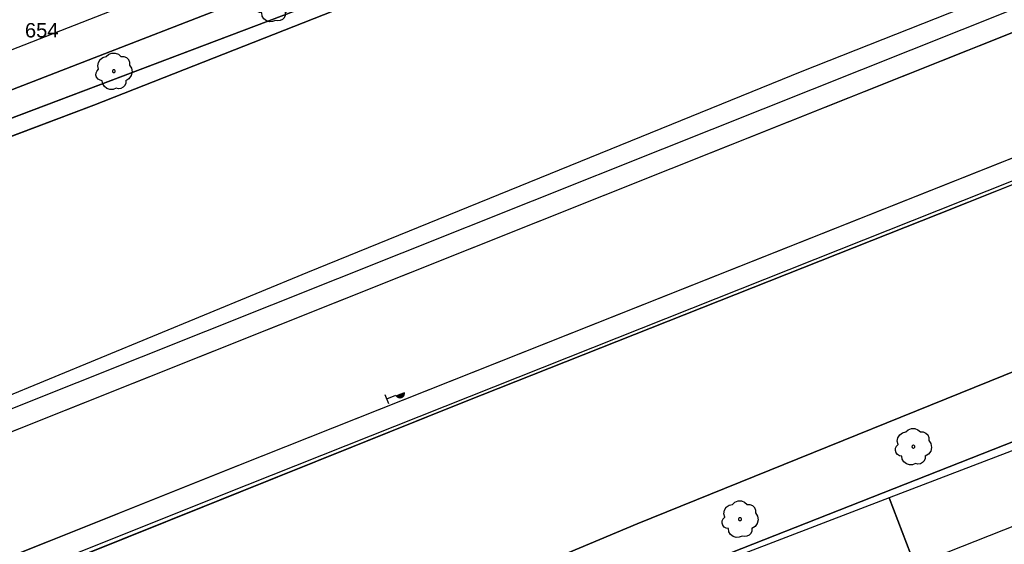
# Model space of a CAD drawing. Extents: x 32394465 to 32399599, y 5706239 to 5708675.
# Tile 25 of 40: x 32395072 to 32395140, y 5706714 to 5706751. Entities that reach past the tile are written whole.
import ezdxf
from ezdxf.enums import TextEntityAlignment as Align

# ---------------------------------------------------------------- set-up
doc = ezdxf.new("R2010")
doc.units = 0
doc.linetypes.add('LT00000', pattern=[0])
for name, color, linetype, lineweight in [('Baumstandorte', 250, 'LT00000', 18), ('BauwerkeSiedlung_Umring', 250, 'LT00000', 18), ('BauwerkeVerkehr_Umring', 250, 'LT00000', 18), ('Flurstueck_Umring', 250, 'LT00000', 18), ('Flurstuecksnummer', 250, 'LT00000', 18), ('GrenzeFlur', 250, 'LT00000', 18), ('NutzungVerkehr_Begrenzungslinien', 250, 'LT00000', 18), ('NutzungVerkehr_Umring', 250, 'LT00000', 18), ('Signal', 250, 'LT00000', 18), ('Vegetationsmerkmal_Umring', 250, 'LT00000', 18)]:
    doc.layers.add(name, color=color, linetype=linetype, lineweight=lineweight)
doc.styles.add('TS100', font='arial.ttf', dxfattribs={"height": 0.2})

# ---------------------------------------------------------------- blocks, each defined once
blk = doc.blocks.new('SYMB1123')
at = {"color": 250, "linetype": 'ByBlock', "lineweight": -3, "flags": 128}
for points in [[(-0.424, 0.059), (-0.446, 0.153), (-0.431, 0.248), (-0.381, 0.33), (-0.303, 0.387), (-0.21, 0.409)], [(-0.424, 0.059), (-0.446, 0.153), (-0.431, 0.248), (-0.381, 0.33), (-0.303, 0.387), (-0.21, 0.409)], [(-0.21, 0.409), (-0.141, 0.473), (-0.053, 0.506), (0.04, 0.506), (0.127, 0.473), (0.196, 0.409)], [(-0.21, 0.409), (-0.141, 0.473), (-0.053, 0.506), (0.04, 0.506), (0.127, 0.473), (0.196, 0.409)], [(0.196, 0.409), (0.275, 0.41), (0.348, 0.38), (0.404, 0.325), (0.434, 0.252), (0.433, 0.173)], [(0.196, 0.409), (0.275, 0.41), (0.348, 0.38), (0.404, 0.325), (0.434, 0.252), (0.433, 0.173)], [(-0.323, -0.263), (-0.385, -0.251), (-0.439, -0.218), (-0.478, -0.168), (-0.497, -0.108), (-0.494, -0.044), (-0.468, 0.014), (-0.424, 0.059)], [(-0.323, -0.263), (-0.385, -0.251), (-0.439, -0.218), (-0.478, -0.168), (-0.497, -0.108), (-0.494, -0.044), (-0.468, 0.014), (-0.424, 0.059)], [(0.433, 0.173), (0.488, 0.084), (0.505, -0.019), (0.481, -0.121), (0.42, -0.207), (0.332, -0.263)], [(0.433, 0.173), (0.488, 0.084), (0.505, -0.019), (0.481, -0.121), (0.42, -0.207), (0.332, -0.263)], [(0.061, -0.47), (-0.02, -0.505), (-0.109, -0.508), (-0.193, -0.481), (-0.262, -0.426), (-0.307, -0.35), (-0.323, -0.263)], [(0.061, -0.47), (-0.02, -0.505), (-0.109, -0.508), (-0.193, -0.481), (-0.262, -0.426), (-0.307, -0.35), (-0.323, -0.263)], [(0.332, -0.263), (0.329, -0.331), (0.302, -0.394), (0.256, -0.444), (0.195, -0.476), (0.128, -0.485), (0.061, -0.47)], [(0.332, -0.263), (0.329, -0.331), (0.302, -0.394), (0.256, -0.444), (0.195, -0.476), (0.128, -0.485), (0.061, -0.47)]]:
    blk.add_lwpolyline(points, dxfattribs=at)
at = {"color": 250, "linetype": 'ByBlock', "lineweight": 18, "flags": 128}
for points in [[(-0.424, 0.059), (-0.446, 0.153), (-0.431, 0.248), (-0.381, 0.33), (-0.303, 0.387), (-0.21, 0.409)], [(-0.21, 0.409), (-0.141, 0.473), (-0.053, 0.506), (0.04, 0.506), (0.127, 0.473), (0.196, 0.409)], [(0.196, 0.409), (0.275, 0.41), (0.348, 0.38), (0.404, 0.325), (0.434, 0.252), (0.433, 0.173)], [(-0.323, -0.263), (-0.385, -0.251), (-0.439, -0.218), (-0.478, -0.168), (-0.497, -0.108), (-0.494, -0.044), (-0.468, 0.014), (-0.424, 0.059)], [(0.433, 0.173), (0.488, 0.084), (0.505, -0.019), (0.481, -0.121), (0.42, -0.207), (0.332, -0.263)], [(0.061, -0.47), (-0.02, -0.505), (-0.109, -0.508), (-0.193, -0.481), (-0.262, -0.426), (-0.307, -0.35), (-0.323, -0.263)], [(0.332, -0.263), (0.329, -0.331), (0.302, -0.394), (0.256, -0.444), (0.195, -0.476), (0.128, -0.485), (0.061, -0.47)]]:
    blk.add_lwpolyline(points, dxfattribs=at)
at = {"color": 250, "linetype": 'ByBlock', "lineweight": -3, "flags": 128}
blk.add_lwpolyline([(0.04, 0), (0.038, 0.014), (0.031, 0.026), (0.02, 0.035), (0.007, 0.039), (-0.007, 0.039), (-0.02, 0.035), (-0.031, 0.026), (-0.038, 0.014), (-0.04, 0), (-0.038, -0.014), (-0.031, -0.026), (-0.02, -0.035), (-0.007, -0.039), (0.007, -0.039), (0.02, -0.035), (0.031, -0.026), (0.038, -0.014), (0.04, 0)], close=True, dxfattribs=at)
blk.add_lwpolyline([(0.04, 0), (0.038, 0.014), (0.031, 0.026), (0.02, 0.035), (0.007, 0.039), (-0.007, 0.039), (-0.02, 0.035), (-0.031, 0.026), (-0.038, 0.014), (-0.04, 0), (-0.038, -0.014), (-0.031, -0.026), (-0.02, -0.035), (-0.007, -0.039), (0.007, -0.039), (0.02, -0.035), (0.031, -0.026), (0.038, -0.014), (0.04, 0)], close=True, dxfattribs=at)
at = {"color": 250, "linetype": 'ByBlock', "lineweight": 18, "flags": 128}
blk.add_lwpolyline([(0.04, 0), (0.038, 0.014), (0.031, 0.026), (0.02, 0.035), (0.007, 0.039), (-0.007, 0.039), (-0.02, 0.035), (-0.031, 0.026), (-0.038, 0.014), (-0.04, 0), (-0.038, -0.014), (-0.031, -0.026), (-0.02, -0.035), (-0.007, -0.039), (0.007, -0.039), (0.02, -0.035), (0.031, -0.026), (0.038, -0.014), (0.04, 0)], close=True, dxfattribs=at)

msp = doc.modelspace()

# ---------------------------------------------------------------- hatches: boundary and pattern name
at = {"layer": 'Signal', "linetype": 'Continuous', "lineweight": 25}
msp.add_hatch(color=255, dxfattribs=at).paths.add_polyline_path([(32395098.8245, 5706724.7079), (32395098.8245, 5706724.7054), (32395098.8245, 5706724.703), (32395098.8244, 5706724.7005), (32395098.8243, 5706724.698), (32395098.8242, 5706724.6955), (32395098.8241, 5706724.693), (32395098.824, 5706724.6905), (32395098.8238, 5706724.688), (32395098.8237, 5706724.6855), (32395098.8235, 5706724.683), (32395098.8233, 5706724.6805), (32395098.8231, 5706724.678), (32395098.8228, 5706724.6755), (32395098.8226, 5706724.6731), (32395098.8223, 5706724.6706), (32395098.822, 5706724.6681), (32395098.8217, 5706724.6656), (32395098.8214, 5706724.6631), (32395098.821, 5706724.6607), (32395098.8207, 5706724.6582), (32395098.8203, 5706724.6557), (32395098.8199, 5706724.6533), (32395098.8194, 5706724.6508), (32395098.819, 5706724.6483), (32395098.8186, 5706724.6459), (32395098.8181, 5706724.6434), (32395098.8176, 5706724.641), (32395098.8171, 5706724.6385), (32395098.8166, 5706724.6361), (32395098.816, 5706724.6337), (32395098.8154, 5706724.6312), (32395098.8149, 5706724.6288), (32395098.8143, 5706724.6264), (32395098.8137, 5706724.624), (32395098.813, 5706724.6215), (32395098.8124, 5706724.6191), (32395098.8117, 5706724.6167), (32395098.811, 5706724.6143), (32395098.8103, 5706724.6119), (32395098.8096, 5706724.6095), (32395098.8088, 5706724.6072), (32395098.8081, 5706724.6048), (32395098.8073, 5706724.6024), (32395098.8065, 5706724.6), (32395098.8057, 5706724.5977), (32395098.8049, 5706724.5953), (32395098.804, 5706724.593), (32395098.8032, 5706724.5906), (32395098.8023, 5706724.5883), (32395098.8014, 5706724.586), (32395098.8005, 5706724.5836), (32395098.7995, 5706724.5813), (32395098.7986, 5706724.579), (32395098.7976, 5706724.5767), (32395098.7966, 5706724.5744), (32395098.7957, 5706724.5721), (32395098.7946, 5706724.5698), (32395098.7936, 5706724.5676), (32395098.7926, 5706724.5653), (32395098.7915, 5706724.563), (32395098.7904, 5706724.5608), (32395098.7893, 5706724.5585), (32395098.7882, 5706724.5563), (32395098.7871, 5706724.5541), (32395098.7859, 5706724.5519), (32395098.7848, 5706724.5496), (32395098.7836, 5706724.5474), (32395098.7824, 5706724.5453), (32395098.7812, 5706724.5431), (32395098.78, 5706724.5409), (32395098.7787, 5706724.5387), (32395098.7774, 5706724.5366), (32395098.7762, 5706724.5344), (32395098.7749, 5706724.5323), (32395098.7736, 5706724.5302), (32395098.7723, 5706724.528), (32395098.7709, 5706724.5259), (32395098.7696, 5706724.5238), (32395098.7682, 5706724.5217), (32395098.7668, 5706724.5197), (32395098.7654, 5706724.5176), (32395098.764, 5706724.5155), (32395098.7626, 5706724.5135), (32395098.7611, 5706724.5115), (32395098.7597, 5706724.5094), (32395098.7582, 5706724.5074), (32395098.7567, 5706724.5054), (32395098.7552, 5706724.5034), (32395098.7537, 5706724.5014), (32395098.7521, 5706724.4995), (32395098.7506, 5706724.4975), (32395098.749, 5706724.4955), (32395098.7475, 5706724.4936), (32395098.7459, 5706724.4917), (32395098.7443, 5706724.4898), (32395098.7426, 5706724.4879), (32395098.741, 5706724.486), (32395098.7394, 5706724.4841), (32395098.7377, 5706724.4822), (32395098.736, 5706724.4804), (32395098.7344, 5706724.4785), (32395098.7327, 5706724.4767), (32395098.731, 5706724.4749), (32395098.7292, 5706724.4731), (32395098.7275, 5706724.4713), (32395098.7257, 5706724.4695), (32395098.724, 5706724.4677), (32395098.7222, 5706724.466), (32395098.7204, 5706724.4643), (32395098.7186, 5706724.4625), (32395098.7168, 5706724.4608), (32395098.7149, 5706724.4591), (32395098.7131, 5706724.4574), (32395098.7112, 5706724.4558), (32395098.7094, 5706724.4541), (32395098.7075, 5706724.4525), (32395098.7056, 5706724.4508), (32395098.7037, 5706724.4492), (32395098.7018, 5706724.4476), (32395098.6999, 5706724.446), (32395098.6979, 5706724.4444), (32395098.696, 5706724.4429), (32395098.694, 5706724.4413), (32395098.692, 5706724.4398), (32395098.6901, 5706724.4383), (32395098.6881, 5706724.4368), (32395098.6861, 5706724.4353), (32395098.6841, 5706724.4338), (32395098.682, 5706724.4324), (32395098.68, 5706724.4309), (32395098.6779, 5706724.4295), (32395098.6759, 5706724.4281), (32395098.6738, 5706724.4267), (32395098.6717, 5706724.4253), (32395098.6696, 5706724.4239), (32395098.6676, 5706724.4226), (32395098.6654, 5706724.4212), (32395098.6633, 5706724.4199), (32395098.6612, 5706724.4186), (32395098.659, 5706724.4173), (32395098.6569, 5706724.416), (32395098.6548, 5706724.4148), (32395098.6526, 5706724.4135), (32395098.6504, 5706724.4123), (32395098.6482, 5706724.4111), (32395098.646, 5706724.4099), (32395098.6438, 5706724.4087), (32395098.6416, 5706724.4075), (32395098.6394, 5706724.4064), (32395098.6372, 5706724.4053), (32395098.635, 5706724.4042), (32395098.6327, 5706724.4031), (32395098.6304, 5706724.402), (32395098.6282, 5706724.4009), (32395098.6259, 5706724.3999), (32395098.6236, 5706724.3988), (32395098.6214, 5706724.3978), (32395098.6191, 5706724.3968), (32395098.6168, 5706724.3958), (32395098.6145, 5706724.3949), (32395098.6122, 5706724.3939), (32395098.6099, 5706724.393), (32395098.6075, 5706724.3921), (32395098.6052, 5706724.3912), (32395098.6029, 5706724.3903), (32395098.6005, 5706724.3894), (32395098.5982, 5706724.3886), (32395098.5958, 5706724.3878), (32395098.5934, 5706724.387), (32395098.5911, 5706724.3862), (32395098.5887, 5706724.3854), (32395098.5863, 5706724.3846), (32395098.5839, 5706724.3839), (32395098.5815, 5706724.3832), (32395098.5792, 5706724.3825), (32395098.5768, 5706724.3818), (32395098.5743, 5706724.3811), (32395098.5719, 5706724.3804), (32395098.5695, 5706724.3798), (32395098.5671, 5706724.3792), (32395098.5647, 5706724.3786), (32395098.5623, 5706724.378), (32395098.5598, 5706724.3774), (32395098.5574, 5706724.3769), (32395098.5549, 5706724.3764), (32395098.5525, 5706724.3759), (32395098.5501, 5706724.3754), (32395098.5476, 5706724.3749), (32395098.5452, 5706724.3744), (32395098.5427, 5706724.374), (32395098.5402, 5706724.3736), (32395098.5378, 5706724.3732), (32395098.5353, 5706724.3728), (32395098.5328, 5706724.3724), (32395098.5303, 5706724.3721), (32395098.5279, 5706724.3718), (32395098.5254, 5706724.3714), (32395098.5229, 5706724.3712), (32395098.5204, 5706724.3709), (32395098.5179, 5706724.3706), (32395098.5155, 5706724.3704), (32395098.513, 5706724.3702), (32395098.5105, 5706724.37), (32395098.508, 5706724.3698), (32395098.5055, 5706724.3696), (32395098.503, 5706724.3695), (32395098.5005, 5706724.3693), (32395098.498, 5706724.3692), (32395098.4955, 5706724.3691), (32395098.493, 5706724.3691), (32395098.4905, 5706724.369), (32395098.488, 5706724.369), (32395098.4855, 5706724.3689), (32395098.483, 5706724.3689), (32395098.4805, 5706724.369), (32395098.4781, 5706724.369), (32395098.4756, 5706724.3691), (32395098.4731, 5706724.3691), (32395098.4706, 5706724.3692), (32395098.4681, 5706724.3693), (32395098.4656, 5706724.3695), (32395098.4631, 5706724.3696), (32395098.4606, 5706724.3698), (32395098.4581, 5706724.3699), (32395098.4556, 5706724.3701), (32395098.4531, 5706724.3704), (32395098.4506, 5706724.3706), (32395098.4482, 5706724.3709), (32395098.4457, 5706724.3711), (32395098.4432, 5706724.3714), (32395098.4407, 5706724.3717), (32395098.4382, 5706724.3721), (32395098.4358, 5706724.3724), (32395098.4333, 5706724.3728), (32395098.4308, 5706724.3732), (32395098.4284, 5706724.3736), (32395098.4259, 5706724.374), (32395098.4234, 5706724.3744), (32395098.421, 5706724.3749), (32395098.4185, 5706724.3753), (32395098.4161, 5706724.3758), (32395098.4136, 5706724.3763), (32395098.4112, 5706724.3769), (32395098.4088, 5706724.3774), (32395098.4063, 5706724.378), (32395098.4039, 5706724.3785), (32395098.4015, 5706724.3791), (32395098.3991, 5706724.3798), (32395098.3966, 5706724.3804), (32395098.3942, 5706724.381), (32395098.3918, 5706724.3817), (32395098.3894, 5706724.3824), (32395098.387, 5706724.3831), (32395098.3846, 5706724.3838), (32395098.3822, 5706724.3846), (32395098.3799, 5706724.3853), (32395098.3775, 5706724.3861), (32395098.3751, 5706724.3869), (32395098.3728, 5706724.3877), (32395098.3704, 5706724.3885), (32395098.3681, 5706724.3894), (32395098.3657, 5706724.3902), (32395098.3634, 5706724.3911), (32395098.361, 5706724.392), (32395098.3587, 5706724.3929), (32395098.3564, 5706724.3938), (32395098.3541, 5706724.3948), (32395098.3518, 5706724.3958), (32395098.3495, 5706724.3967), (32395098.3472, 5706724.3977), (32395098.3449, 5706724.3987), (32395098.3426, 5706724.3998), (32395098.3404, 5706724.4008), (32395098.3381, 5706724.4019), (32395098.3359, 5706724.403), (32395098.3336, 5706724.4041), (32395098.3314, 5706724.4052), (32395098.3292, 5706724.4063), (32395098.3269, 5706724.4075), (32395098.3247, 5706724.4086), (32395098.3225, 5706724.4098), (32395098.3203, 5706724.411), (32395098.3181, 5706724.4122), (32395098.316, 5706724.4134), (32395098.3138, 5706724.4147), (32395098.3117, 5706724.4159), (32395098.3095, 5706724.4172), (32395098.3074, 5706724.4185), (32395098.3052, 5706724.4198), (32395098.3031, 5706724.4211), (32395098.301, 5706724.4225), (32395098.2989, 5706724.4238), (32395098.2968, 5706724.4252), (32395098.2947, 5706724.4266), (32395098.2927, 5706724.428), (32395098.2906, 5706724.4294), (32395098.2886, 5706724.4308), (32395098.2865, 5706724.4322), (32395098.2845, 5706724.4337), (32395098.2825, 5706724.4352), (32395098.2805, 5706724.4367), (32395098.2785, 5706724.4382), (32395098.2765, 5706724.4397), (32395098.2745, 5706724.4412), (32395098.2726, 5706724.4428), (32395098.2706, 5706724.4443), (32395098.2687, 5706724.4459), (32395098.2668, 5706724.4475), (32395098.2648, 5706724.4491), (32395098.2629, 5706724.4507), (32395098.261, 5706724.4523), (32395098.2592, 5706724.454), (32395098.2573, 5706724.4556), (32395098.2554, 5706724.4573), (32395098.2536, 5706724.459), (32395098.2518, 5706724.4607), (32395098.2499, 5706724.4624), (32395098.2481, 5706724.4641), (32395098.2464, 5706724.4659), (32395098.2446, 5706724.4676), (32395098.2428, 5706724.4694), (32395098.2411, 5706724.4712), (32395098.2393, 5706724.4729), (32395098.2376, 5706724.4747), (32395098.2359, 5706724.4766), (32395098.2342, 5706724.4784), (32395098.2325, 5706724.4802), (32395098.2308, 5706724.4821), (32395098.2292, 5706724.484), (32395098.2275, 5706724.4858), (32395098.2259, 5706724.4877), (32395098.2242, 5706724.4896), (32395098.2226, 5706724.4915), (32395098.2211, 5706724.4935), (32395098.2195, 5706724.4954), (32395098.2179, 5706724.4973), (32395098.2164, 5706724.4993), (32395098.2148, 5706724.5013), (32395098.2133, 5706724.5033), (32395098.2118, 5706724.5052), (32395098.2103, 5706724.5073), (32395098.2088, 5706724.5093), (32395098.2074, 5706724.5113), (32395098.2059, 5706724.5133), (32395098.2045, 5706724.5154), (32395098.2031, 5706724.5174), (32395098.2017, 5706724.5195), (32395098.2003, 5706724.5216), (32395098.1989, 5706724.5237), (32395098.1976, 5706724.5258), (32395098.1962, 5706724.5279), (32395098.1949, 5706724.53), (32395098.1936, 5706724.5321), (32395098.1923, 5706724.5342), (32395098.1911, 5706724.5364), (32395098.1898, 5706724.5386), (32395098.1885, 5706724.5407), (32395098.1873, 5706724.5429), (32395098.1861, 5706724.5451), (32395098.1849, 5706724.5473), (32395098.1837, 5706724.5495), (32395098.1826, 5706724.5517), (32395098.1814, 5706724.5539), (32395098.1803, 5706724.5561), (32395098.1792, 5706724.5584), (32395098.1781, 5706724.5606), (32395098.177, 5706724.5629), (32395098.1759, 5706724.5651), (32395098.1749, 5706724.5674), (32395098.1738, 5706724.5697), (32395098.1728, 5706724.5719), (32395098.1718, 5706724.5742), (32395098.8041, 5706724.8254), (32395098.8049, 5706724.8231), (32395098.8057, 5706724.8207), (32395098.8065, 5706724.8184), (32395098.8073, 5706724.816), (32395098.8081, 5706724.8136), (32395098.8089, 5706724.8112), (32395098.8096, 5706724.8089), (32395098.8103, 5706724.8065), (32395098.811, 5706724.8041), (32395098.8117, 5706724.8017), (32395098.8124, 5706724.7993), (32395098.813, 5706724.7968), (32395098.8137, 5706724.7944), (32395098.8143, 5706724.792), (32395098.8149, 5706724.7896), (32395098.8155, 5706724.7872), (32395098.816, 5706724.7847), (32395098.8166, 5706724.7823), (32395098.8171, 5706724.7798), (32395098.8176, 5706724.7774), (32395098.8181, 5706724.775), (32395098.8186, 5706724.7725), (32395098.819, 5706724.77), (32395098.8195, 5706724.7676), (32395098.8199, 5706724.7651), (32395098.8203, 5706724.7627), (32395098.8207, 5706724.7602), (32395098.821, 5706724.7577), (32395098.8214, 5706724.7552), (32395098.8217, 5706724.7528), (32395098.822, 5706724.7503), (32395098.8223, 5706724.7478), (32395098.8226, 5706724.7453), (32395098.8229, 5706724.7429), (32395098.8231, 5706724.7404), (32395098.8233, 5706724.7379), (32395098.8235, 5706724.7354), (32395098.8237, 5706724.7329), (32395098.8238, 5706724.7304), (32395098.824, 5706724.7279), (32395098.8241, 5706724.7254), (32395098.8242, 5706724.7229), (32395098.8243, 5706724.7204), (32395098.8244, 5706724.7179), (32395098.8245, 5706724.7154), (32395098.8245, 5706724.7129), (32395098.8245, 5706724.7104)])

# ---------------------------------------------------------------- linework, layer by layer
at = {"layer": 'BauwerkeSiedlung_Umring', "color": 255, "lineweight": 25, "flags": 128}
for points in [[(32395044.2681, 5706712.8042), (32395116.7491, 5706741.7262), (32395175.6193, 5706765.2161), (32395229.589, 5706786.5521), (32395259.2746, 5706797.5338), (32395259.795, 5706796.127), (32395230.125, 5706785.151), (32395176.173, 5706763.822), (32395117.305, 5706740.333), (32395044.824, 5706711.411), (32395044.2681, 5706712.8042)], [(32395263.031, 5706787.6185), (32395222.0361, 5706771.6311), (32395147.8467, 5706742.1909), (32395087.8304, 5706718.3346), (32395048.3468, 5706702.5522), (32395047.79, 5706703.945), (32395087.275, 5706719.728), (32395147.293, 5706743.585), (32395221.487, 5706773.027), (32395262.486, 5706789.016), (32395263.031, 5706787.6185)]]:
    msp.add_lwpolyline(points, close=True, dxfattribs=at)
at = {"layer": 'BauwerkeVerkehr_Umring', "color": 255, "lineweight": 25, "flags": 128}
for points in [[(32395051.337, 5706741.361), (32395067.886, 5706747.222), (32395089.862, 5706755.806), (32395102.346, 5706760.624), (32395101.384, 5706763.069), (32395103.853, 5706768.097), (32395096.327, 5706787.586), (32395096.265, 5706787.784), (32395096.227, 5706787.995), (32395096.213, 5706788.213), (32395096.224, 5706788.432), (32395096.258, 5706788.642), (32395096.318, 5706788.842), (32395096.398, 5706789.025), (32395096.499, 5706789.188), (32395096.582, 5706789.289), (32395096.678, 5706789.386), (32395096.787, 5706789.478), (32395096.909, 5706789.564), (32395097.046, 5706789.646), (32395097.198, 5706789.725), (32395097.562, 5706789.879), (32395111.144, 5706795.053), (32395104.333, 5706809.282), (32395087.671, 5706801.199)], [(32395191.744, 5706582.463), (32395191.457, 5706584.36), (32395190.299, 5706592.047), (32395190.063, 5706593.577), (32395188.988, 5706600.715), (32395188.78, 5706602.105), (32395187.676, 5706609.52), (32395187.355, 5706611.669), (32395186.434, 5706618.587), (32395186.069, 5706621.111), (32395183.598, 5706638.115), (32395183.359, 5706639.756), (32395182.224, 5706647.494), (32395181.987, 5706649.131), (32395180.8, 5706657.388), (32395180.545, 5706659.152), (32395179.344, 5706667.435), (32395179.13, 5706668.92), (32395177.654, 5706678.965), (32395177.386, 5706680.848), (32395176.922, 5706684.75), (32395176.791, 5706686.781), (32395176.546, 5706688.431), (32395172.701, 5706713.893), (32395172.423, 5706715.742), (32395172.232, 5706717.02), (32395172.154, 5706717.487), (32395172.059, 5706717.945), (32395171.95, 5706718.387), (32395171.825, 5706718.811), (32395171.687, 5706719.213), (32395171.537, 5706719.593), (32395171.373, 5706719.95), (32395171.198, 5706720.284), (32395171.011, 5706720.589), (32395170.814, 5706720.87), (32395170.605, 5706721.124), (32395170.386, 5706721.353), (32395170.156, 5706721.556), (32395169.916, 5706721.733), (32395169.665, 5706721.882), (32395169.405, 5706722.006), (32395166.51, 5706723.205), (32395166.398, 5706723.244), (32395166.277, 5706723.271), (32395166.149, 5706723.286), (32395166.009, 5706723.289), (32395165.708, 5706723.263), (32395165.223, 5706723.181), (32395164.038, 5706723.007), (32395163.506, 5706724.336), (32395106.714, 5706701.9), (32395105.572, 5706704.693)]]:
    msp.add_lwpolyline(points, dxfattribs=at)
at = {"layer": 'Flurstueck_Umring', "color": 8, "lineweight": 25, "flags": 128}
for points in [[(32395103.667, 5706761.191), (32395100.112, 5706768.703), (32395099.587, 5706767.097), (32395099.262, 5706766.102), (32395096.587, 5706762.368), (32395091.394, 5706760.306), (32395091.568, 5706759.848), (32395088.67, 5706758.639), (32395088.482, 5706759.134), (32395071.418, 5706752.491), (32395071.475, 5706752.342), (32395052.63, 5706745.203), (32395052.219, 5706745.047), (32395050.695, 5706748.745), (32395049.454, 5706748.245), (32395046.971, 5706747.243), (32395050.254, 5706739.508), (32395050.289, 5706739.425), (32395050.484, 5706739.036), (32395050.727, 5706738.674), (32395051.012, 5706738.344), (32395051.336, 5706738.053), (32395051.588, 5706737.872), (32395051.854, 5706737.713), (32395052.133, 5706737.579), (32395052.638, 5706737.407), (32395053.164, 5706737.314), (32395053.699, 5706737.303), (32395054.228, 5706737.372), (32395054.741, 5706737.522), (32395105.728, 5706756.835), (32395103.667, 5706761.191)], [(32395132.482, 5706717.459), (32395134.889, 5706711.154), (32395159.973, 5706721.119), (32395164.787, 5706720.297), (32395165.244, 5706720.181), (32395165.678, 5706719.994), (32395166.076, 5706719.742), (32395166.431, 5706719.431), (32395166.732, 5706719.068), (32395166.972, 5706718.662), (32395167.146, 5706718.223), (32395167.25, 5706717.763), (32395165.49, 5706730.096), (32395132.482, 5706717.459)], [(32395122.535, 5706706.258), (32395134.889, 5706711.154), (32395132.482, 5706717.459), (32395120.108, 5706712.723), (32395122.535, 5706706.258)]]:
    msp.add_lwpolyline(points, close=True, dxfattribs=at)
at = {"layer": 'GrenzeFlur', "color": 8, "lineweight": 25}
msp.add_line((32395054.741, 5706737.522), (32395105.728, 5706756.835), dxfattribs=at)
at = {"layer": 'NutzungVerkehr_Begrenzungslinien', "color": 255, "lineweight": 25}
for p, q in [((32395135.941, 5706737.21), (32395223.786, 5706772.168)), ((32395176.173, 5706763.822), (32395117.305, 5706740.333)), ((32395156.804, 5706759.162), (32395126.41, 5706747.092)), ((32395105.728, 5706756.835), (32395054.741, 5706737.522)), ((32395077.212, 5706744.763), (32395107.067, 5706756.531)), ((32395126.41, 5706747.092), (32395092.064, 5706733.132)), ((32395049.746, 5706734.393), (32395077.212, 5706744.763)), ((32395087.275, 5706719.728), (32395147.293, 5706743.585)), ((32395117.305, 5706740.333), (32395044.824, 5706711.411)), ((32395102.964, 5706724.141), (32395135.941, 5706737.21)), ((32395092.064, 5706733.132), (32395067.109, 5706722.819)), ((32395072.315, 5706711.827), (32395102.964, 5706724.141)), ((32395047.79, 5706703.945), (32395087.275, 5706719.728))]:
    msp.add_line(p, q, dxfattribs=at)
at = {"layer": 'NutzungVerkehr_Umring', "color": 255, "lineweight": 25, "flags": 128}
for points in [[(32395216.2804, 5706799.0698), (32395203.641, 5706794.01), (32395167.171, 5706780.282), (32395150.791, 5706773.842), (32395145.787, 5706771.881), (32395107.067, 5706756.531), (32395077.212, 5706744.763), (32395049.746, 5706734.393), (32395026.529, 5706725.923), (32395005.52, 5706718.873), (32394991.466, 5706714.271), (32394992.949, 5706711.012), (32394975.397, 5706703.493), (32394973.136, 5706708.403), (32394968.455, 5706706.902), (32394952.492, 5706701.528), (32394930.822, 5706694.12), (32394930.044, 5706693.862), (32394929.232, 5706693.619), (32394927.856, 5706693.237), (32394926.512, 5706692.9), (32394925.109, 5706692.596), (32394925.069, 5706692.729), (32394924.926, 5706693.113), (32394924.896, 5706693.25), (32394924.889, 5706693.37), (32394924.905, 5706693.473), (32394924.944, 5706693.56), (32394926.065, 5706695.283), (32394926.117, 5706695.346), (32394926.185, 5706695.401), (32394926.27, 5706695.448), (32394926.37, 5706695.486), (32394926.543, 5706695.526), (32394926.927, 5706695.577), (32394927.085, 5706695.619), (32394940.456, 5706700.296), (32394953.898, 5706704.825), (32394963.087, 5706707.848), (32394971.981, 5706710.911), (32394970.62, 5706713.867), (32394958.031, 5706709.848), (32394945.203, 5706705.563), (32394944.834, 5706706.356), (32394944.474, 5706706.214), (32394935.631, 5706702.706), (32394929.148, 5706699.968), (32394926.341, 5706698.955), (32394923.521, 5706698.289), (32394920.549, 5706697.862), (32394890.937, 5706682.269), (32394888.287, 5706680.874), (32394887.492, 5706679.029), (32394886.22, 5706677.483), (32394884.599, 5706676.35), (32394873.403, 5706671.344), (32394864.158, 5706667.503), (32394854.886, 5706663.787), (32394846.473, 5706660.766), (32394835.965, 5706657.287), (32394816.826, 5706651.526), (32394798.461, 5706646.265), (32394787.129, 5706643.178), (32394773.514, 5706639.629), (32394769.238, 5706638.515), (32394762.965, 5706636.88), (32394763.008, 5706636.737), (32394762.668, 5706636.661), (32394751.188, 5706634.149), (32394739.285, 5706631.808), (32394734.182, 5706631.077), (32394733.364, 5706630.959), (32394726.38, 5706630.382), (32394719.362, 5706630.312), (32394712.396, 5706630.811), (32394705.445, 5706631.65), (32394700.06, 5706632.769), (32394694.844, 5706634.492), (32394692.747, 5706635.765), (32394691.647, 5706636.433), (32394690.987, 5706636.834), (32394686.872, 5706639.059), (32394685.2, 5706638.545), (32394660.921, 5706631.086), (32394661.988, 5706630.032), (32394666.684, 5706625.153), (32394670.474, 5706621.355), (32394675.223, 5706616.105), (32394676.313, 5706614.824), (32394676.445, 5706614.639), (32394676.495, 5706614.543), (32394676.531, 5706614.45), (32394676.555, 5706614.362), (32394676.565, 5706614.278), (32394676.561, 5706614.201), (32394676.544, 5706614.129), (32394676.485, 5706614.02), (32394676.389, 5706613.918), (32394676.263, 5706613.835), (32394676.122, 5706613.777), (32394660.124, 5706609.189), (32394659.977, 5706609.157), (32394659.834, 5706609.145), (32394659.702, 5706609.155), (32394659.582, 5706609.184), (32394659.462, 5706609.24), (32394659.346, 5706609.323), (32394659.232, 5706609.433), (32394659.123, 5706609.57), (32394658.219, 5706610.821), (32394654.179, 5706616.406), (32394646.334, 5706626.603), (32394645.21, 5706626.258), (32394685.337, 5706575.404), (32394691.888, 5706567.102), (32394716.92, 5706571.139), (32394748.54, 5706572.011), (32394759.507, 5706572.314), (32394761.426, 5706571.921), (32394772.134, 5706573.134), (32394774.864, 5706574.597), (32394781.304, 5706575.684), (32394787.662, 5706577.382), (32394799.116, 5706581.28), (32394803.647, 5706583.412), (32394816.635, 5706590.247), (32394818.952, 5706591.248), (32394824.647, 5706593.348), (32394830.375, 5706595.459), (32394859.045, 5706604.089), (32394861.894, 5706605.054), (32394866.189, 5706606.759), (32394873.454, 5706609.645), (32394875.392, 5706610.182), (32394877.483, 5706610.104), (32394879.463, 5706609.404), (32394881.181, 5706608.119), (32394882.381, 5706606.438), (32394882.74, 5706605.726), (32394882.687, 5706605.995), (32394881.77, 5706608.474), (32394880.331, 5706611.505), (32394879.277, 5706613.726), (32394878.551, 5706615.306), (32394878.244, 5706615.974), (32394887.867, 5706618.81), (32394888.06, 5706618.405), (32394890.334, 5706613.623), (32394890.23, 5706613.914), (32394890.188, 5706614.219), (32394890.213, 5706614.526), (32394890.3, 5706614.822), (32394890.441, 5706615.1), (32394890.636, 5706615.341), (32394890.876, 5706615.532), (32394891.151, 5706615.667), (32394902.139, 5706619.485), (32394904.107, 5706620.177), (32394904.659, 5706620.372), (32394905.128, 5706620.537), (32394905.626, 5706620.712), (32394906.93, 5706621.171), (32394912.868, 5706623.261), (32394911.266, 5706625.704), (32394920.668, 5706628.474), (32394934.598, 5706632.579), (32394934.876, 5706632.708), (32394943.572, 5706636.756), (32394943.719, 5706636.825), (32394941.985, 5706638.821), (32394941.768, 5706639.25), (32394941.797, 5706639.912), (32394942.311, 5706640.341), (32394958.204, 5706646.324), (32394958.742, 5706646.442), (32394959.202, 5706646.299), (32394959.276, 5706646.17), (32394959.328, 5706645.688), (32394959.336, 5706645.118), (32394959.13, 5706643.999), (32394974.908, 5706625.895), (32394970.828, 5706632.577), (32394969.322, 5706635.203), (32394968.697, 5706637.383), (32394969.372, 5706639.788), (32394970.925, 5706641.708), (32394973.474, 5706643.35), (32394985.363, 5706648.653), (32395002.254, 5706656.386), (32395017.224, 5706663.446), (32395021.485, 5706666.243), (32395031.748, 5706670.3), (32395031.898, 5706670.359), (32395035.474, 5706671.774), (32395059.905, 5706681.442), (32395110.282, 5706701.379), (32395122.535, 5706706.258), (32395134.889, 5706711.154), (32395159.973, 5706721.119), (32395164.787, 5706720.297), (32395165.244, 5706720.181), (32395165.678, 5706719.994), (32395166.076, 5706719.742), (32395166.431, 5706719.431), (32395166.732, 5706719.068), (32395166.972, 5706718.662), (32395167.146, 5706718.223), (32395167.25, 5706717.763), (32395165.49, 5706730.096), (32395179.926, 5706735.622), (32395181.58, 5706723.213), (32395181.845, 5706723.177), (32395181.628, 5706724.563), (32395181.869, 5706726.055), (32395182.666, 5706727.305), (32395183.892, 5706728.112), (32395187.899, 5706729.591), (32395187.262, 5706731.28), (32395194.392, 5706733.853), (32395194.41, 5706733.806), (32395199.198, 5706735.601), (32395198.84, 5706736.548), (32395203.711, 5706738.386), (32395208.736, 5706740.282), (32395208.909, 5706739.825), (32395210.321, 5706740.358), (32395211.659, 5706740.862), (32395215.793, 5706742.421), (32395215.199, 5706743.894), (32395215.19, 5706744.896), (32395215.672, 5706746.289), (32395216.8, 5706747.341), (32395228.019, 5706751.764), (32395229.126, 5706752.198), (32395234.5418, 5706754.3206)], [(32395226.7998, 5706773.2922), (32395223.786, 5706772.168), (32395135.941, 5706737.21), (32395102.964, 5706724.141), (32395072.315, 5706711.827), (32395048.499, 5706702.193), (32395041.647, 5706699.422), (32394990.636, 5706679.622), (32394964.605, 5706670.034), (32394930.785, 5706657.949), (32394897.571, 5706646.546), (32394871.834, 5706638.217), (32394855.142, 5706633.002), (32394845.077, 5706629.858), (32394831.271, 5706625.545), (32394799.35, 5706615.37), (32394777.208, 5706608.688), (32394759.85, 5706603.74), (32394760.537, 5706602.757), (32394760.975, 5706602.184), (32394761.418, 5706601.646), (32394761.868, 5706601.141), (32394762.324, 5706600.67), (32394762.788, 5706600.232), (32394763.259, 5706599.825), (32394763.74, 5706599.451), (32394764.23, 5706599.109), (32394764.734, 5706598.794), (32394765.265, 5706598.498), (32394765.824, 5706598.221), (32394766.409, 5706597.964), (32394767.02, 5706597.726), (32394767.658, 5706597.508), (32394768.321, 5706597.308), (32394769.011, 5706597.129), (32394769.758, 5706596.963), (32394770.518, 5706596.822), (32394771.29, 5706596.708), (32394772.073, 5706596.618), (32394787.485, 5706601.033), (32394806.318, 5706606.531), (32394819.543, 5706610.601), (32394837.22, 5706615.933), (32394858.49, 5706622.463), (32394879.089, 5706628.998), (32394901.03, 5706636.23), (32394920.158, 5706642.729), (32394941.655, 5706650.117), (32394962.797, 5706657.56), (32394981.892, 5706664.478), (32394985.946, 5706665.911), (32394986.05, 5706665.938), (32394986.162, 5706665.947), (32394986.278, 5706665.938), (32394986.396, 5706665.911), (32394986.513, 5706665.869), (32394986.622, 5706665.809), (32394986.723, 5706665.737), (32394986.812, 5706665.653), (32394986.877, 5706665.574), (32394986.931, 5706665.486), (32394986.975, 5706665.393), (32394987.008, 5706665.297), (32394987.028, 5706665.199), (32394987.035, 5706665.101), (32394987.029, 5706665.005), (32394987.01, 5706664.913), (32394986.976, 5706664.82), (32394986.929, 5706664.729), (32394986.868, 5706664.642), (32394986.794, 5706664.562), (32394986.65, 5706664.446), (32394986.488, 5706664.364), (32394970.663, 5706658.274), (32394953.175, 5706651.446), (32394933.605, 5706644.15), (32394916.043, 5706638.121), (32394896.99, 5706631.536), (32394891.001, 5706629.48), (32394887.324, 5706628.208), (32394883.933, 5706627.021), (32394880.871, 5706625.932), (32394876.639, 5706624.392), (32394872.281, 5706622.766), (32394867.752, 5706621.038), (32394862.978, 5706619.178), (32394860.596, 5706618.236), (32394858.461, 5706617.383), (32394856.48, 5706616.579), (32394854.624, 5706615.814), (32394852.856, 5706615.072), (32394851.184, 5706614.355), (32394849.597, 5706613.661), (32394848.089, 5706612.985), (32394842.304, 5706610.347), (32394840.639, 5706609.604), (32394838.905, 5706608.856), (32394837.09, 5706608.098), (32394835.176, 5706607.322), (32394833.184, 5706606.537), (32394831.026, 5706605.707), (32394828.644, 5706604.808), (32394825.717, 5706603.72), (32394820.097, 5706601.655), (32394814.715, 5706599.703), (32394809.625, 5706597.883), (32394804.847, 5706596.202), (32394800.169, 5706594.585), (32394795.408, 5706592.966), (32394790.617, 5706591.363), (32394785.887, 5706589.807), (32394781.122, 5706588.267), (32394776.953, 5706586.956), (32394774.986, 5706586.352), (32394773.088, 5706585.78), (32394771.249, 5706585.238), (32394769.461, 5706584.722), (32394767.639, 5706584.209), (32394765.822, 5706583.711), (32394764.002, 5706583.225), (32394762.179, 5706582.752), (32394760.36, 5706582.293), (32394758.547, 5706581.85), (32394756.745, 5706581.423), (32394754.955, 5706581.012), (32394752.2, 5706580.407), (32394749.939, 5706579.934), (32394747.634, 5706579.475), (32394745.303, 5706579.031), (32394742.962, 5706578.606), (32394740.719, 5706578.219), (32394738.646, 5706577.884), (32394736.687, 5706577.591), (32394734.818, 5706577.339), (32394733.5, 5706577.178), (32394732.131, 5706577.026), (32394730.642, 5706576.877), (32394726.455, 5706576.501), (32394724.568, 5706576.341), (32394723.228, 5706576.251), (32394722.026, 5706576.201), (32394721.473, 5706576.192), (32394720.944, 5706576.194), (32394719.775, 5706576.244), (32394719.053, 5706576.294), (32394718.352, 5706577.203), (32394716.457, 5706579.637), (32394714.371, 5706582.273), (32394712.049, 5706585.167), (32394709.007, 5706588.923), (32394706.479, 5706592.03), (32394704.545, 5706594.384), (32394702.776, 5706596.506), (32394701.138, 5706598.435), (32394693.19, 5706607.502), (32394691.978, 5706608.86), (32394691.605, 5706609.205), (32394691.531, 5706609.306), (32394691.491, 5706609.406), (32394691.481, 5706609.523), (32394691.504, 5706609.652), (32394691.558, 5706609.781), (32394691.637, 5706609.897), (32394691.743, 5706609.996), (32394691.877, 5706610.076), (32394692.041, 5706610.142), (32394692.262, 5706610.202), (32394695.709, 5706611.011), (32394702.276, 5706612.558), (32394709.322, 5706614.215), (32394726.452, 5706618.403), (32394746.281, 5706623.318), (32394769.277, 5706629.027), (32394803.591, 5706638.634), (32394833.616, 5706647.38), (32394852.015, 5706652.959), (32394855.944, 5706654.393), (32394858.966, 5706655.507), (32394862.353, 5706656.779), (32394865.473, 5706657.976), (32394868.405, 5706659.133), (32394871.185, 5706660.261), (32394873.155, 5706661.081), (32394875.347, 5706662.009), (32394882.826, 5706665.23), (32394888.922, 5706667.829), (32394891.567, 5706668.967), (32394894.266, 5706670.149), (32394896.682, 5706671.235), (32394903.756, 5706674.461), (32394905.138, 5706675.084), (32394906.586, 5706675.722), (32394908.117, 5706676.381), (32394909.758, 5706677.076), (32394912.898, 5706678.376), (32394919.992, 5706681.269), (32394926.261, 5706683.866), (32394929.273, 5706685.093), (32394930.815, 5706685.707), (32394932.263, 5706686.271), (32394933.643, 5706686.797), (32394934.969, 5706687.287), (32394937.296, 5706688.115), (32394939.907, 5706689.005), (32394942.156, 5706689.747), (32394947.144, 5706691.367), (32394949.349, 5706692.092), (32394952.565, 5706693.175), (32394958.953, 5706695.37), (32394961.641, 5706696.282), (32394964.465, 5706697.219), (32394967.008, 5706698.033), (32394979.663, 5706701.997), (32394990.795, 5706705.457), (32394999.51, 5706708.072), (32394999.984, 5706708.211), (32395000.299, 5706708.286), (32395000.587, 5706708.329), (32395000.849, 5706708.337), (32395001.068, 5706708.314), (32395001.275, 5706708.262), (32395001.472, 5706708.181), (32395001.656, 5706708.073), (32395001.815, 5706707.946), (32395001.935, 5706707.815), (32395002.008, 5706707.685), (32395002.027, 5706707.621), (32395002.034, 5706707.56), (32395002.017, 5706707.451), (32395001.966, 5706707.334), (32395001.88, 5706707.21), (32395001.756, 5706707.074), (32395001.577, 5706706.914), (32395001.38, 5706706.772), (32395001.16, 5706706.645), (32395000.9, 5706706.523), (32394991.083, 5706702.288), (32394979.418, 5706697.337), (32394951.828, 5706686.429), (32394947.433, 5706684.705), (32394942.708, 5706682.876), (32394937.539, 5706680.901), (32394931.452, 5706678.596), (32394924.536, 5706675.995), (32394918.627, 5706673.798), (32394913.201, 5706671.806), (32394908.13, 5706669.977), (32394904.181, 5706668.574), (32394900.113, 5706667.149), (32394895.907, 5706665.696), (32394891.538, 5706664.206), (32394887.002, 5706662.677), (32394882.218, 5706661.081), (32394877.116, 5706659.395), (32394871.526, 5706657.565), (32394865.963, 5706655.755), (32394860.444, 5706653.971), (32394854.967, 5706652.212), (32394849.531, 5706650.477), (32394844.136, 5706648.768), (32394838.776, 5706647.083), (32394833.448, 5706645.418), (32394828.149, 5706643.776), (32394822.464, 5706642.029), (32394817.41, 5706640.494), (32394812.727, 5706639.092), (32394808.319, 5706637.796), (32394804.075, 5706636.571), (32394799.996, 5706635.42), (32394796.051, 5706634.334), (32394792.216, 5706633.305), (32394762.875, 5706625.547), (32394762.526, 5706625.216), (32394762.186, 5706624.87), (32394761.852, 5706624.508), (32394761.526, 5706624.134), (32394761.209, 5706623.744), (32394760.902, 5706623.343), (32394760.604, 5706622.929), (32394760.315, 5706622.502), (32394759.98, 5706621.973), (32394759.662, 5706621.427), (32394759.359, 5706620.866), (32394759.073, 5706620.289), (32394758.802, 5706619.698), (32394758.548, 5706619.093), (32394758.312, 5706618.476), (32394758.093, 5706617.845), (32394757.88, 5706617.163), (32394757.694, 5706616.486), (32394757.535, 5706615.815), (32394757.402, 5706615.15), (32394757.297, 5706614.491), (32394757.22, 5706613.84), (32394757.169, 5706613.198), (32394757.146, 5706612.565), (32394757.661, 5706612.699), (32394764.585, 5706614.505), (32394790.608, 5706621.41), (32394798.861, 5706623.602), (32394802.312, 5706624.535), (32394805.527, 5706625.415), (32394808.625, 5706626.275), (32394811.58, 5706627.111), (32394814.415, 5706627.926), (32394817.147, 5706628.727), (32394821.062, 5706629.9), (32394825.408, 5706631.234), (32394829.318, 5706632.451), (32394840.467, 5706635.946), (32394844.852, 5706637.304), (32394856.097, 5706640.767), (32394862.193, 5706642.668), (32394865.596, 5706643.747), (32394869.069, 5706644.861), (32394872.624, 5706646.015), (32394876.277, 5706647.214), (32394880.037, 5706648.461), (32394883.937, 5706649.767), (32394888.01, 5706651.143), (32394892.31, 5706652.607), (32394900.334, 5706655.367), (32394904.074, 5706656.668), (32394907.661, 5706657.926), (32394911.116, 5706659.15), (32394914.441, 5706660.339), (32394917.645, 5706661.497), (32394920.735, 5706662.627), (32394932.054, 5706666.889), (32394958.698, 5706677.396), (32394971.327, 5706682.525), (32395023.277, 5706704.254), (32395046.397, 5706714.193)]]:
    msp.add_lwpolyline(points, dxfattribs=at)
for points in [[(32394975.891, 5706651.328), (32394979.307, 5706652.454), (32394981.022, 5706653.021), (32394989.309, 5706656.402), (32394995.321, 5706658.645), (32394997.225, 5706659.461), (32395001.545, 5706661.316), (32395012.604, 5706666.578), (32395023.188, 5706671.583), (32395029.018, 5706674.137), (32395030.243, 5706674.661), (32395035.637, 5706676.973), (32395045.297, 5706680.551), (32395055.518, 5706684.372), (32395063.322, 5706687.393), (32395105.572, 5706704.693), (32395104.777, 5706706.702), (32395104.656, 5706707.004), (32395145.824, 5706723.232), (32395211.26, 5706748.751), (32395233.33, 5706757.29), (32395255.31, 5706765.895), (32395275.883, 5706773.967), (32395279.124, 5706775.074), (32395289.573, 5706779.068), (32395307.354, 5706786.87), (32395318.316, 5706791.766), (32395318.093, 5706792.393), (32395298.396, 5706785.851), (32395277.678, 5706778.764), (32395274.439, 5706777.648), (32395247.162, 5706767.576), (32395219.3, 5706757.045), (32395147.615, 5706728.86), (32395114.96, 5706715.661), (32395091.935, 5706706), (32395071.41, 5706696.953), (32395048.699, 5706686.287), (32395033.648, 5706679.038), (32395031.94, 5706677.892), (32395031.859, 5706677.854), (32394998, 5706662.604), (32394990.028, 5706659.217), (32394988.198, 5706658.44), (32394985.504, 5706657.295), (32394976.089, 5706653.292), (32394975.425, 5706653.031), (32394973.797, 5706652.451), (32394973.364, 5706652.277), (32394972.981, 5706652.105), (32394972.663, 5706651.944), (32394972.326, 5706651.759), (32394971.962, 5706651.545), (32394971.532, 5706651.278), (32394972.302, 5706650.13), (32394975.891, 5706651.328)], [(32395104.656, 5706707.004), (32395104.777, 5706706.702), (32395105.572, 5706704.693), (32395063.322, 5706687.393), (32395055.518, 5706684.372), (32395045.297, 5706680.551), (32395035.637, 5706676.973), (32395030.243, 5706674.661), (32395029.018, 5706674.137), (32395023.188, 5706671.583), (32395012.604, 5706666.578), (32395001.545, 5706661.316), (32394997.225, 5706659.461), (32394995.321, 5706658.645), (32394989.309, 5706656.402), (32394981.022, 5706653.021), (32394979.307, 5706652.454), (32394975.891, 5706651.328), (32394972.302, 5706650.13), (32394971.532, 5706651.278), (32394971.962, 5706651.545), (32394972.326, 5706651.759), (32394972.663, 5706651.944), (32394972.981, 5706652.105), (32394973.364, 5706652.277), (32394973.797, 5706652.451), (32394975.425, 5706653.031), (32394976.089, 5706653.292), (32394985.504, 5706657.295), (32394988.198, 5706658.44), (32394990.028, 5706659.217), (32394998, 5706662.604), (32395031.859, 5706677.854), (32395031.94, 5706677.892), (32395033.648, 5706679.038), (32395048.699, 5706686.287), (32395071.41, 5706696.953), (32395091.935, 5706706), (32395114.96, 5706715.661), (32395147.615, 5706728.86), (32395219.3, 5706757.045), (32395247.162, 5706767.576), (32395274.439, 5706777.648), (32395277.678, 5706778.764), (32395298.396, 5706785.851), (32395318.093, 5706792.393), (32395318.316, 5706791.766), (32395307.354, 5706786.87), (32395289.573, 5706779.068), (32395279.124, 5706775.074), (32395275.883, 5706773.967), (32395255.31, 5706765.895), (32395233.33, 5706757.29), (32395211.26, 5706748.751), (32395145.824, 5706723.232), (32395104.656, 5706707.004)], [(32395145.485, 5706774.032), (32395146.387, 5706775.526), (32395147.649, 5706775.97), (32395147.583, 5706776.267), (32395147.493, 5706776.556), (32395147.378, 5706776.837), (32395146.709, 5706778.251), (32395143.154, 5706776.856), (32395141.087, 5706776.04), (32395125.178, 5706769.76), (32395103.667, 5706761.191), (32395100.112, 5706768.703), (32395099.587, 5706767.097), (32395099.262, 5706766.102), (32395096.587, 5706762.368), (32395091.394, 5706760.306), (32395091.568, 5706759.848), (32395088.67, 5706758.639), (32395088.482, 5706759.134), (32395071.418, 5706752.491), (32395071.475, 5706752.342), (32395052.63, 5706745.203), (32395052.219, 5706745.047), (32395050.695, 5706748.745), (32395049.454, 5706748.245), (32395046.971, 5706747.243), (32395050.254, 5706739.508), (32395050.289, 5706739.425), (32395050.484, 5706739.036), (32395050.727, 5706738.674), (32395051.012, 5706738.344), (32395051.336, 5706738.053), (32395052.246, 5706738.398), (32395072.271, 5706746.126), (32395091.16, 5706753.483), (32395107.137, 5706759.7), (32395123.908, 5706766.381), (32395138.912, 5706772.529), (32395141.105, 5706772.242), (32395145.485, 5706774.032)], [(32395146.017, 5706772.379), (32395146.476, 5706772.71), (32395146.875, 5706773.112), (32395147.204, 5706773.573), (32395147.455, 5706774.081), (32395147.6, 5706774.538), (32395147.682, 5706775.012), (32395147.698, 5706775.492), (32395147.649, 5706775.97), (32395146.387, 5706775.526), (32395145.485, 5706774.032), (32395141.105, 5706772.242), (32395138.912, 5706772.529), (32395123.908, 5706766.381), (32395107.137, 5706759.7), (32395091.16, 5706753.483), (32395072.271, 5706746.126), (32395052.246, 5706738.398), (32395051.336, 5706738.053), (32395051.588, 5706737.872), (32395051.854, 5706737.713), (32395052.133, 5706737.579), (32395052.638, 5706737.407), (32395053.164, 5706737.314), (32395053.699, 5706737.303), (32395054.228, 5706737.372), (32395054.741, 5706737.522), (32395105.728, 5706756.835), (32395127.381, 5706765.084), (32395145.511, 5706772.125), (32395146.017, 5706772.379)]]:
    msp.add_lwpolyline(points, close=True, dxfattribs=at)
at = {"layer": 'Signal', "color": 255, "lineweight": 25}
for p, q in [((32395097.4272, 5706724.6449), (32395097.6785, 5706724.0126)), ((32395098.1718, 5706724.5742), (32395097.553, 5706724.3284))]:
    msp.add_line(p, q, dxfattribs=at)
at = {"layer": 'Vegetationsmerkmal_Umring', "color": 255, "lineweight": 25, "flags": 128}
for points in [[(32395315.824, 5706840.773), (32395284.671, 5706829.019), (32395267.215, 5706822.286), (32395269.602, 5706817.016), (32395251.175, 5706812.546), (32395251.692, 5706812.807), (32395252.161, 5706813.148), (32395252.568, 5706813.56), (32395252.904, 5706814.032), (32395253.16, 5706814.552), (32395253.208, 5706815.122), (32395253.206, 5706815.693), (32395253.153, 5706816.263), (32395253.05, 5706816.825), (32395218.391, 5706803.472), (32395210.883, 5706800.637), (32395204.665, 5706798.064), (32395166.321, 5706783.155), (32395157.881, 5706779.865), (32395147.649, 5706775.97), (32395147.698, 5706775.492), (32395147.682, 5706775.012), (32395147.6, 5706774.538), (32395147.455, 5706774.081), (32395147.204, 5706773.573), (32395146.875, 5706773.112), (32395146.476, 5706772.71), (32395146.017, 5706772.379), (32395145.511, 5706772.125), (32395127.381, 5706765.084), (32395105.728, 5706756.835), (32395054.741, 5706737.522), (32395054.228, 5706737.372), (32395053.699, 5706737.303), (32395053.164, 5706737.314), (32395052.638, 5706737.407), (32395052.133, 5706737.579), (32395051.854, 5706737.713), (32395051.588, 5706737.872), (32395051.336, 5706738.053), (32395041.111, 5706734.258), (32395031.66, 5706730.697), (32395025.292, 5706728.587), (32395008.047, 5706722.629), (32394990.256, 5706716.928), (32394991.466, 5706714.271), (32395005.52, 5706718.873), (32395026.529, 5706725.923), (32395049.746, 5706734.393), (32395077.212, 5706744.763), (32395107.067, 5706756.531), (32395145.787, 5706771.881), (32395150.791, 5706773.842), (32395167.171, 5706780.282), (32395203.641, 5706794.01), (32395219.181, 5706800.231), (32395229.192, 5706803.88), (32395239.826, 5706807.376), (32395246.893, 5706809.271), (32395254.633, 5706811.412), (32395260.73, 5706813.179), (32395263.942, 5706814.14), (32395268.016, 5706815.534), (32395272.093, 5706816.983), (32395277.928, 5706819.297), (32395286.086, 5706822.347), (32395298.593, 5706826.854), (32395306.443, 5706829.651), (32395308.537, 5706830.381), (32395310.417, 5706831.019), (32395312.967, 5706831.854), (32395315.728, 5706832.722), (32395318.774, 5706833.648), (32395322.498, 5706834.751), (32395336.834, 5706838.758), (32395337.914, 5706839.053), (32395337.732, 5706840.321), (32395316.245, 5706835.112), (32395315.824, 5706840.773)], [(32395318.316, 5706791.766), (32395318.093, 5706792.393), (32395298.396, 5706785.851), (32395277.678, 5706778.764), (32395274.439, 5706777.648), (32395247.162, 5706767.576), (32395219.3, 5706757.045), (32395147.615, 5706728.86), (32395114.96, 5706715.661), (32395091.935, 5706706), (32395071.41, 5706696.953), (32395048.699, 5706686.287), (32395033.648, 5706679.038), (32395031.94, 5706677.892), (32395081.432, 5706697.468), (32395104.777, 5706706.702), (32395104.656, 5706707.004), (32395145.824, 5706723.232), (32395211.26, 5706748.751), (32395233.33, 5706757.29), (32395255.31, 5706765.895), (32395275.883, 5706773.967), (32395279.124, 5706775.074), (32395289.573, 5706779.068), (32395307.354, 5706786.87), (32395318.316, 5706791.766)], [(32395146.017, 5706772.379), (32395146.476, 5706772.71), (32395146.875, 5706773.112), (32395147.204, 5706773.573), (32395147.455, 5706774.081), (32395147.6, 5706774.538), (32395147.682, 5706775.012), (32395147.698, 5706775.492), (32395147.649, 5706775.97), (32395146.387, 5706775.526), (32395145.485, 5706774.032), (32395141.105, 5706772.242), (32395138.912, 5706772.529), (32395123.908, 5706766.381), (32395107.137, 5706759.7), (32395091.16, 5706753.483), (32395072.271, 5706746.126), (32395052.246, 5706738.398), (32395051.336, 5706738.053), (32395051.588, 5706737.872), (32395051.854, 5706737.713), (32395052.133, 5706737.579), (32395052.638, 5706737.407), (32395053.164, 5706737.314), (32395053.699, 5706737.303), (32395054.228, 5706737.372), (32395054.741, 5706737.522), (32395105.728, 5706756.835), (32395127.381, 5706765.084), (32395145.511, 5706772.125), (32395146.017, 5706772.379)]]:
    msp.add_lwpolyline(points, close=True, dxfattribs=at)

# ---------------------------------------------------------------- block references
at = {"layer": 'Baumstandorte', "color": 255, "xscale": 2.5, "yscale": 2.5, "zscale": 2.5}
for p in [(32395089.68, 5706751.83), (32395078.6, 5706747.12), (32395134.16, 5706721.02), (32395122.11, 5706715.98)]:
    msp.add_blockref('SYMB1123', p, dxfattribs=at)

# ---------------------------------------------------------------- texts
at = {"layer": 'Flurstuecksnummer', "color": 8, "lineweight": 25, "style": 'TS100', "width": 1.001073}
msp.add_text('654', height=1, dxfattribs=at).set_placement((32395072.4203, 5706749.47), (32395074.7537, 5706749.47), align=Align.FIT)

doc.saveas('drawing.dxf')
